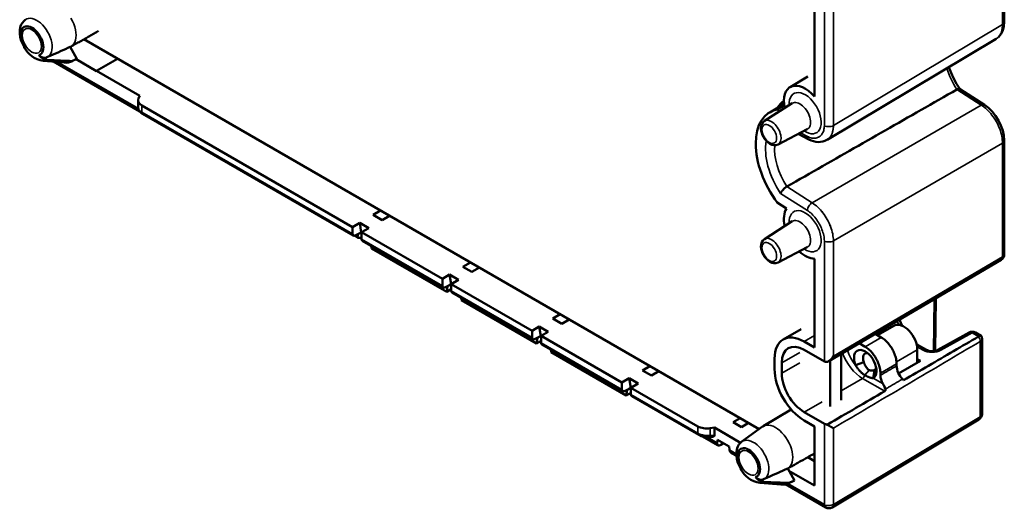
# Model space of a CAD drawing. Header units: millimetres. Extents: x 0 to 420, y 0 to 297.
# Tile 6 of 16: x 63 to 141, y 179 to 217. Entities that reach past the tile are written whole.
import ezdxf

# ---------------------------------------------------------------- set-up
doc = ezdxf.new("R2010")
doc.units = ezdxf.units.MM
doc.layers.add('Visibile (ISO)', color=7, linetype='Continuous', lineweight=50)
doc.layers.add('Visibile sottile (ISO)', color=7, linetype='Continuous', lineweight=35)

msp = doc.modelspace()

# ---------------------------------------------------------------- linework, layer by layer
at = {"layer": 'Visibile (ISO)'}
for p, q in [((140.797, 226.22), (140.797, 217.256)), ((125.851, 211.394), (125.851, 218.394)), ((67.699, 216.247), (67.699, 216.247)), ((121.489, 185.191), (68.313, 215.892)), ((140.152, 215.919), (126.835, 207.966)), ((140.152, 215.919), (140.153, 215.92)), ((63.667, 215.296), (63.667, 215.296)), ((66.554, 214.989), (66.554, 214.989)), ((67.746, 214.346), (67.241, 215.295)), ((65.129, 214.203), (66.763, 214.057)), ((65.384, 214.47), (65.405, 214.479)), ((65.405, 214.479), (65.697, 214.608)), ((65.711, 214.248), (65.711, 214.248)), ((72.711, 210.207), (65.911, 214.133)), ((67.375, 214.161), (67.696, 214.319)), ((69.318, 213.393), (67.705, 214.324)), ((69.318, 213.399), (70.96, 214.364)), ((72.712, 211.439), (69.318, 213.399)), ((69.318, 213.393), (69.318, 213.399)), ((123.921, 212.128), (125.327, 212.959)), ((139.226, 210.739), (137.272, 211.985)), ((72.588, 211.093), (72.588, 210.541)), ((72.622, 211.244), (72.712, 211.439)), ((72.589, 210.541), (72.589, 210.541)), ((72.881, 210.683), (89.47, 201.105)), ((121.911, 209.459), (124.102, 210.852)), ((122.321, 210.14), (123.449, 210.807)), ((122.915, 210.363), (123.463, 210.688)), ((123.146, 210.244), (122.915, 210.363)), ((72.943, 210.01), (89.532, 200.433)), ((122.979, 207.608), (125.282, 208.81)), ((125.41, 208.002), (124.568, 208.437)), ((140.797, 207.913), (140.797, 198.949)), ((91.678, 202.402), (91.097, 202.06)), ((122.915, 203.034), (123.647, 202.567)), ((91.097, 202.06), (91.804, 201.652)), ((92.386, 201.994), (91.804, 201.652)), ((126.447, 202.295), (126.469, 202.281)), ((89.47, 201.105), (90.036, 201.437)), ((89.47, 201.105), (89.47, 200.57)), ((90.743, 201.029), (90.036, 201.437)), ((90.161, 200.688), (90.036, 201.437)), ((90.177, 200.697), (90.743, 201.029)), ((121.911, 200.163), (124.102, 201.557)), ((127.088, 201.216), (127.088, 201.191)), ((89.933, 200.264), (89.646, 200.43)), ((90.036, 200.615), (89.664, 200.438)), ((89.886, 200.544), (89.874, 200.467)), ((90.161, 200.688), (90.036, 200.615)), ((90.036, 200.615), (90.036, 200.615)), ((90.177, 200.679), (90.161, 200.688)), ((90.167, 200.301), (90.177, 200.307)), ((90.177, 200.697), (96.541, 197.022)), ((90.177, 200.697), (90.177, 200.162)), ((90.24, 200.024), (96.604, 196.35)), ((90.941, 199.619), (90.968, 199.423)), ((96.882, 196.009), (90.968, 199.423)), ((122.979, 198.313), (125.282, 199.514)), ((125.851, 191.613), (125.851, 198.613)), ((126.986, 190.549), (140.55, 198.518)), ((98.75, 198.319), (98.168, 197.978)), ((98.168, 197.978), (98.875, 197.569)), ((99.457, 197.911), (98.875, 197.569)), ((96.541, 197.022), (97.107, 197.355)), ((96.541, 197.022), (96.541, 196.487)), ((97.814, 196.946), (97.107, 197.355)), ((97.232, 196.606), (97.107, 197.355)), ((97.107, 196.532), (96.735, 196.355)), ((96.957, 196.461), (96.882, 196.009)), ((96.882, 196.009), (97.249, 196.225)), ((97.232, 196.606), (97.107, 196.532)), ((97.107, 196.532), (97.107, 196.532)), ((97.232, 196.606), (97.249, 196.597)), ((97.249, 196.614), (97.814, 196.946)), ((97.249, 196.614), (103.613, 192.94)), ((97.249, 196.614), (97.249, 196.079)), ((97.311, 195.942), (103.675, 192.268)), ((98.012, 195.537), (98.04, 195.341)), ((135.416, 195.502), (135.353, 191.356)), ((103.953, 191.927), (98.04, 195.341)), ((105.821, 194.237), (105.239, 193.895)), ((105.239, 193.895), (105.946, 193.487)), ((103.613, 192.94), (104.178, 193.272)), ((104.885, 192.864), (104.178, 193.272)), ((104.304, 192.524), (104.178, 193.272)), ((106.528, 193.829), (105.946, 193.487)), ((130.821, 192.581), (132.137, 193.341)), ((103.613, 192.94), (103.613, 192.405)), ((104.178, 192.45), (103.806, 192.273)), ((104.029, 192.379), (103.953, 191.927)), ((104.304, 192.524), (104.178, 192.45)), ((104.178, 192.45), (104.178, 192.45)), ((104.304, 192.524), (104.32, 192.514)), ((104.32, 192.532), (104.885, 192.864)), ((104.32, 192.532), (110.684, 188.857)), ((104.32, 192.532), (104.32, 191.997)), ((123.388, 192.246), (124.802, 193.062)), ((130.631, 192.691), (131.112, 192.413)), ((138.024, 192.801), (135.565, 191.43)), ((138.98, 192.53), (138.517, 192.798)), ((138.772, 192.482), (138.773, 192.482)), ((103.953, 191.927), (104.32, 192.142)), ((104.382, 191.859), (110.746, 188.185)), ((125.851, 191.613), (125.038, 192.082)), ((129.37, 191.949), (129.839, 191.678)), ((134.657, 191.434), (134.197, 191.699)), ((139.045, 186.365), (139.045, 192.299)), ((105.083, 191.454), (105.111, 191.258)), ((111.024, 187.844), (105.111, 191.258)), ((126.626, 190.512), (125.038, 191.429)), ((127.937, 191.108), (127.937, 187.469)), ((133.947, 190.415), (133.947, 191.429)), ((112.892, 190.154), (112.31, 189.813)), ((122.704, 189.919), (122.704, 190.735)), ((123.27, 189.592), (123.27, 190.409)), ((127.088, 190.609), (127.088, 186.979)), ((129.737, 190.458), (129.075, 190.233)), ((132.314, 190.167), (132.314, 190.331)), ((132.472, 189.563), (134.199, 190.56)), ((133.947, 190.706), (134.199, 190.56)), ((112.31, 189.813), (113.017, 189.404)), ((113.599, 189.746), (113.017, 189.404)), ((130.46, 189.197), (130.568, 189.837)), ((131.042, 189.433), (131.042, 189.596)), ((110.684, 188.857), (111.249, 189.19)), ((110.684, 188.857), (110.684, 188.322)), ((111.956, 188.781), (111.249, 189.19)), ((111.375, 188.441), (111.249, 189.19)), ((111.375, 188.441), (111.249, 188.367)), ((111.391, 188.432), (111.375, 188.441)), ((111.391, 188.449), (111.956, 188.781)), ((111.391, 188.449), (116.666, 185.403)), ((111.391, 188.449), (111.391, 187.914)), ((132.25, 188.823), (132.25, 188.823)), ((132.736, 189.108), (132.736, 189.108)), ((111.249, 188.367), (110.877, 188.19)), ((111.1, 188.296), (111.024, 187.844)), ((111.024, 187.844), (111.391, 188.06)), ((111.249, 188.367), (111.249, 188.367)), ((111.453, 187.777), (116.728, 184.731)), ((121.806, 185.419), (124.023, 186.731)), ((126.626, 185.613), (125.038, 186.53)), ((119.433, 185.73), (119.989, 186.057)), ((120.088, 185.352), (119.433, 185.73)), ((120.088, 185.352), (120.644, 185.679)), ((120.134, 184.202), (121.754, 185.385)), ((125.851, 185.408), (125.038, 185.877)), ((125.851, 180.754), (125.851, 185.408)), ((138.801, 185.936), (127.236, 179.023)), ((118.243, 183.919), (117.06, 184.602)), ((117.582, 184.562), (117.864, 184.588)), ((117.967, 185.311), (117.632, 185.257)), ((120.034, 184.118), (117.967, 185.311)), ((117.967, 184.724), (117.967, 185.311)), ((118.221, 184.343), (118.184, 184.122)), ((119.127, 183.819), (118.221, 184.343)), ((118.477, 183.956), (118.682, 184.076)), ((119.127, 183.819), (119.164, 183.556)), ((119.697, 183.08), (119.312, 183.302)), ((125.851, 182.672), (125.322, 182.978)), ((120.105, 182.061), (120.105, 182.061)), ((123.628, 182.037), (123.628, 182.037)), ((123.738, 182.086), (124.275, 181.156)), ((123.836, 181.917), (125.851, 180.754)), ((121.567, 180.967), (123.201, 180.821)), ((121.821, 181.234), (121.842, 181.243)), ((121.842, 181.243), (122.135, 181.373)), ((126.729, 179.02), (123.573, 180.842)), ((123.812, 180.925), (124.218, 181.126))]:
    msp.add_line(p, q, dxfattribs=at)
at = {"layer": 'Visibile (ISO)', "flags": 128}
for points in [[(63.696, 217.438), (63.57, 217.328), (63.466, 217.201), (63.385, 217.065), (63.325, 216.924), (63.262, 216.635), (63.257, 216.347), (63.298, 216.062), (63.38, 215.783), (63.496, 215.514), (63.643, 215.26)], [(140.797, 217.256), (140.77, 216.914), (140.686, 216.596), (140.542, 216.312), (140.341, 216.072)], [(69.476, 216.547), (69.385, 216.496), (69.295, 216.445), (69.204, 216.394), (69.113, 216.343), (69.023, 216.292), (68.932, 216.241), (68.841, 216.19), (68.751, 216.139), (68.66, 216.088), (68.569, 216.037), (68.479, 215.986), (68.388, 215.934), (68.298, 215.883), (68.207, 215.832), (68.116, 215.781), (68.026, 215.73), (67.935, 215.679), (67.844, 215.628), (67.754, 215.577), (67.663, 215.526), (67.572, 215.475), (67.482, 215.424), (67.391, 215.373), (67.3, 215.322)], [(63.681, 215.276), (63.67, 215.27), (63.66, 215.265), (63.651, 215.26), (63.642, 215.255), (63.635, 215.251), (63.627, 215.248), (63.621, 215.245), (63.616, 215.243), (63.611, 215.241), (63.607, 215.239), (63.604, 215.238), (63.602, 215.238), (63.6, 215.238), (63.599, 215.239), (63.599, 215.24), (63.6, 215.242), (63.602, 215.244), (63.604, 215.246), (63.607, 215.249), (63.611, 215.253), (63.616, 215.257), (63.622, 215.262), (63.628, 215.267), (63.635, 215.272)], [(63.599, 215.239), (63.73, 215.054), (63.875, 214.881), (64.035, 214.72), (64.212, 214.573), (64.407, 214.443), (64.622, 214.334), (64.862, 214.25), (65.129, 214.203)], [(63.643, 215.26), (63.644, 215.259), (63.644, 215.259), (63.644, 215.259), (63.645, 215.259), (63.646, 215.259), (63.646, 215.26), (63.647, 215.26), (63.648, 215.26), (63.65, 215.261), (63.651, 215.261), (63.652, 215.262), (63.654, 215.262), (63.655, 215.263), (63.657, 215.264), (63.659, 215.265), (63.661, 215.266), (63.663, 215.267), (63.665, 215.268), (63.668, 215.269), (63.67, 215.27), (63.673, 215.271), (63.675, 215.273), (63.678, 215.274), (63.681, 215.276)], [(64.778, 214.642), (64.799, 214.62), (64.82, 214.599), (64.843, 214.58), (64.866, 214.561), (64.889, 214.543), (64.914, 214.527), (64.939, 214.512), (64.964, 214.498), (64.99, 214.485), (65.016, 214.474), (65.043, 214.464), (65.069, 214.456), (65.096, 214.449), (65.123, 214.444), (65.15, 214.44), (65.177, 214.437), (65.204, 214.436), (65.231, 214.436), (65.257, 214.438), (65.283, 214.441), (65.309, 214.446), (65.334, 214.453), (65.359, 214.46), (65.384, 214.47)], [(65.501, 214.257), (65.468, 214.259), (65.435, 214.262), (65.402, 214.267), (65.369, 214.273), (65.336, 214.28), (65.304, 214.289), (65.271, 214.299), (65.238, 214.31), (65.206, 214.322), (65.174, 214.335), (65.143, 214.35), (65.112, 214.366), (65.081, 214.383), (65.05, 214.402), (65.02, 214.421), (64.991, 214.442), (64.962, 214.463), (64.934, 214.486), (64.906, 214.509), (64.879, 214.534), (64.852, 214.56), (64.827, 214.586), (64.802, 214.614), (64.778, 214.642)], [(136.437, 213.7), (136.6, 213.259), (136.797, 212.82), (137.026, 212.391), (137.283, 211.979)], [(123.67, 204.29), (124.022, 204.492), (124.375, 204.693), (124.727, 204.894), (125.079, 205.096), (125.432, 205.297), (125.784, 205.498), (126.137, 205.7), (126.489, 205.901), (126.841, 206.102), (127.194, 206.304), (127.546, 206.505), (127.898, 206.706), (128.251, 206.907), (128.603, 207.109), (128.956, 207.31), (129.308, 207.511), (129.66, 207.713), (130.013, 207.914), (130.365, 208.115), (130.717, 208.317), (131.07, 208.518), (131.422, 208.719), (131.775, 208.921), (132.127, 209.122), (132.479, 209.323), (132.832, 209.524), (133.184, 209.726), (133.536, 209.927), (133.889, 210.128), (134.241, 210.33), (134.594, 210.531), (134.946, 210.732), (135.298, 210.934), (135.651, 211.135), (136.003, 211.336), (136.356, 211.537), (136.708, 211.739), (137.06, 211.94)], [(137.272, 211.985), (137.267, 211.988), (137.262, 211.991), (137.256, 211.993), (137.25, 211.995), (137.243, 211.996), (137.236, 211.997), (137.229, 211.997), (137.221, 211.997), (137.214, 211.997), (137.205, 211.996), (137.197, 211.995), (137.188, 211.993), (137.179, 211.991), (137.169, 211.988), (137.159, 211.985), (137.149, 211.982), (137.139, 211.978), (137.128, 211.974), (137.118, 211.969), (137.107, 211.964), (137.095, 211.959), (137.084, 211.953), (137.072, 211.947), (137.06, 211.94)], [(72.943, 210.01), (72.81, 210.104), (72.702, 210.219), (72.625, 210.355), (72.59, 210.506)], [(139.226, 210.739), (139.545, 210.5), (139.841, 210.207), (140.109, 209.87), (140.342, 209.501), (140.533, 209.109), (140.676, 208.707), (140.766, 208.304), (140.797, 207.913)], [(121.911, 209.459), (121.782, 209.343), (121.695, 209.198), (121.648, 209.037), (121.635, 208.868), (121.651, 208.695), (121.691, 208.521), (121.755, 208.349), (121.838, 208.183), (121.94, 208.028), (122.057, 207.887), (122.188, 207.765), (122.33, 207.665), (122.482, 207.592), (122.645, 207.552), (122.815, 207.554), (122.979, 207.608)], [(126.826, 207.972), (126.666, 207.892), (126.495, 207.836), (126.318, 207.805), (126.136, 207.799), (125.952, 207.817), (125.77, 207.858), (125.588, 207.92), (125.41, 208.002)], [(123.67, 204.29), (123.646, 204.276), (123.621, 204.26), (123.596, 204.243), (123.571, 204.225), (123.546, 204.206), (123.521, 204.185), (123.495, 204.164), (123.47, 204.142), (123.446, 204.119), (123.421, 204.095), (123.398, 204.072), (123.375, 204.047), (123.353, 204.022), (123.331, 203.997), (123.311, 203.973), (123.292, 203.948), (123.274, 203.923), (123.256, 203.898), (123.241, 203.874), (123.226, 203.85), (123.213, 203.827), (123.201, 203.804), (123.19, 203.781), (123.181, 203.76)], [(121.911, 200.163), (121.782, 200.048), (121.695, 199.902), (121.648, 199.741), (121.635, 199.573), (121.651, 199.4), (121.691, 199.225), (121.755, 199.054), (121.838, 198.888), (121.94, 198.732), (122.057, 198.592), (122.188, 198.469), (122.33, 198.37), (122.482, 198.297), (122.645, 198.257), (122.815, 198.259), (122.979, 198.313)], [(132.545, 193.815), (132.642, 193.573), (132.754, 193.333)], [(131.112, 192.413), (131.194, 192.363), (131.273, 192.307), (131.352, 192.246), (131.429, 192.18), (131.504, 192.109), (131.576, 192.034), (131.647, 191.956), (131.715, 191.873), (131.78, 191.787), (131.843, 191.699), (131.903, 191.607), (131.959, 191.514), (132.012, 191.418), (132.061, 191.321), (132.107, 191.222), (132.148, 191.123), (132.186, 191.022), (132.219, 190.922), (132.247, 190.821), (132.271, 190.721), (132.29, 190.622), (132.303, 190.523), (132.312, 190.426), (132.314, 190.331)], [(132.861, 189.036), (133.107, 189.179), (133.353, 189.323), (133.6, 189.466), (133.846, 189.61), (134.092, 189.753), (134.339, 189.897), (134.585, 190.04), (134.831, 190.184), (135.078, 190.328), (135.324, 190.471), (135.57, 190.615), (135.817, 190.758), (136.063, 190.902), (136.309, 191.045), (136.556, 191.189), (136.802, 191.333), (137.048, 191.476), (137.294, 191.62), (137.541, 191.763), (137.787, 191.907), (138.033, 192.051), (138.279, 192.194), (138.525, 192.338), (138.772, 192.482)], [(138.773, 192.482), (138.787, 192.49), (138.801, 192.497), (138.814, 192.504), (138.828, 192.51), (138.841, 192.516), (138.854, 192.521), (138.866, 192.526), (138.878, 192.529), (138.889, 192.532), (138.9, 192.535), (138.911, 192.537), (138.921, 192.538), (138.931, 192.539), (138.94, 192.539), (138.948, 192.539), (138.956, 192.538), (138.964, 192.537), (138.97, 192.535), (138.977, 192.532), (138.982, 192.529), (138.987, 192.526), (138.991, 192.522), (138.994, 192.517), (138.997, 192.513)], [(131.042, 189.596), (131.039, 189.691), (131.03, 189.789), (131.017, 189.887), (130.998, 189.986), (130.974, 190.087), (130.946, 190.187), (130.913, 190.288), (130.875, 190.388), (130.834, 190.487), (130.788, 190.586), (130.739, 190.683), (130.686, 190.779), (130.63, 190.872), (130.57, 190.964), (130.508, 191.052), (130.442, 191.138), (130.374, 191.221), (130.304, 191.3), (130.231, 191.374), (130.156, 191.445), (130.079, 191.511), (130.001, 191.572), (129.921, 191.628), (129.839, 191.678)], [(133.874, 191.92), (134.037, 191.8), (134.197, 191.699)], [(135.565, 191.43), (135.482, 191.393), (135.372, 191.36), (135.244, 191.339), (135.108, 191.332), (134.971, 191.34), (134.845, 191.363), (134.737, 191.396), (134.657, 191.434)], [(129.825, 189.432), (129.791, 189.452), (129.758, 189.473), (129.724, 189.496), (129.691, 189.52), (129.657, 189.545), (129.624, 189.572), (129.591, 189.6), (129.559, 189.629), (129.526, 189.66), (129.494, 189.691), (129.461, 189.724), (129.43, 189.758), (129.398, 189.792), (129.367, 189.828), (129.336, 189.865), (129.305, 189.903), (129.275, 189.941), (129.245, 189.981), (129.215, 190.021), (129.186, 190.062), (129.158, 190.104), (129.13, 190.146), (129.102, 190.189), (129.075, 190.233)], [(129.737, 190.458), (129.744, 190.438), (129.753, 190.415), (129.762, 190.39), (129.773, 190.363), (129.784, 190.334), (129.797, 190.303), (129.811, 190.272), (129.826, 190.239), (129.843, 190.205), (129.861, 190.17), (129.88, 190.135), (129.901, 190.099), (129.922, 190.065), (129.944, 190.033), (129.966, 190.005), (129.987, 189.978), (130.008, 189.954), (130.029, 189.933), (130.05, 189.913), (130.07, 189.896), (130.089, 189.88), (130.108, 189.867), (130.126, 189.855), (130.143, 189.845)], [(130.46, 189.197), (130.437, 189.201), (130.414, 189.205), (130.391, 189.21), (130.367, 189.215), (130.342, 189.221), (130.318, 189.227), (130.292, 189.234), (130.267, 189.241), (130.241, 189.249), (130.215, 189.257), (130.189, 189.266), (130.162, 189.275), (130.135, 189.285), (130.107, 189.295), (130.08, 189.306), (130.052, 189.318), (130.024, 189.33), (129.996, 189.343), (129.968, 189.356), (129.939, 189.37), (129.911, 189.384), (129.882, 189.4), (129.854, 189.415), (129.825, 189.432)], [(130.143, 189.845), (130.155, 189.838), (130.169, 189.832), (130.185, 189.827), (130.202, 189.823), (130.22, 189.819), (130.239, 189.815), (130.259, 189.813), (130.28, 189.81), (130.301, 189.809), (130.322, 189.808), (130.344, 189.807), (130.366, 189.807), (130.387, 189.808), (130.409, 189.808), (130.429, 189.81), (130.449, 189.811), (130.469, 189.813), (130.487, 189.816), (130.504, 189.819), (130.52, 189.822), (130.535, 189.825), (130.548, 189.829), (130.559, 189.833), (130.568, 189.837)], [(131.244, 188.744), (131.253, 188.727), (131.263, 188.71), (131.272, 188.692), (131.281, 188.674), (131.29, 188.657), (131.298, 188.639), (131.307, 188.621), (131.315, 188.604), (131.323, 188.586), (131.33, 188.569), (131.338, 188.552), (131.345, 188.534), (131.353, 188.517), (131.36, 188.5), (131.367, 188.484), (131.374, 188.467), (131.381, 188.45), (131.387, 188.434), (131.394, 188.418), (131.401, 188.402), (131.407, 188.386), (131.413, 188.37), (131.42, 188.355), (131.426, 188.339)], [(131.382, 188.175), (131.388, 188.179), (131.395, 188.183), (131.401, 188.188), (131.406, 188.194), (131.411, 188.199), (131.416, 188.205), (131.42, 188.212), (131.424, 188.218), (131.427, 188.225), (131.43, 188.232), (131.433, 188.24), (131.435, 188.247), (131.436, 188.255), (131.437, 188.262), (131.438, 188.27), (131.438, 188.278), (131.438, 188.286), (131.437, 188.294), (131.436, 188.301), (131.435, 188.309), (131.433, 188.317), (131.431, 188.324), (131.429, 188.332), (131.426, 188.339)], [(121.757, 185.38), (121.76, 185.381), (121.762, 185.383), (121.764, 185.384), (121.766, 185.385), (121.768, 185.387), (121.77, 185.388), (121.772, 185.39), (121.775, 185.391), (121.777, 185.393), (121.779, 185.394), (121.781, 185.395), (121.783, 185.397), (121.785, 185.398), (121.788, 185.399), (121.79, 185.401), (121.792, 185.402), (121.794, 185.403), (121.796, 185.405), (121.799, 185.406), (121.801, 185.407), (121.803, 185.409), (121.805, 185.41), (121.807, 185.411), (121.81, 185.413)], [(127.336, 185.261), (127.321, 185.269), (127.306, 185.278), (127.291, 185.287), (127.274, 185.296), (127.258, 185.306), (127.24, 185.316), (127.222, 185.326), (127.204, 185.336), (127.185, 185.347), (127.166, 185.358), (127.146, 185.37), (127.126, 185.381), (127.105, 185.393), (127.084, 185.405), (127.062, 185.418), (127.04, 185.43), (127.017, 185.443), (126.994, 185.456), (126.971, 185.47), (126.947, 185.483), (126.923, 185.497), (126.899, 185.511), (126.874, 185.525), (126.849, 185.539)], [(117.582, 184.562), (117.356, 184.559), (117.132, 184.586), (116.919, 184.644), (116.728, 184.731)], [(120.134, 184.202), (120.008, 184.092), (119.903, 183.966), (119.823, 183.83), (119.763, 183.688), (119.699, 183.399), (119.694, 183.111), (119.736, 182.826), (119.817, 182.547), (119.934, 182.278), (120.081, 182.024)], [(123.738, 182.086), (123.826, 182.136), (123.914, 182.185), (124.002, 182.235), (124.09, 182.284), (124.178, 182.334), (124.266, 182.384), (124.354, 182.433), (124.442, 182.483), (124.53, 182.532), (124.619, 182.582), (124.707, 182.632), (124.795, 182.681), (124.883, 182.731), (124.971, 182.78), (125.059, 182.83), (125.147, 182.88), (125.235, 182.929), (125.323, 182.979), (125.411, 183.028), (125.499, 183.078), (125.587, 183.128), (125.675, 183.177), (125.763, 183.227), (125.851, 183.276)], [(120.073, 182.037), (120.066, 182.031), (120.059, 182.026), (120.054, 182.021), (120.049, 182.017), (120.045, 182.014), (120.042, 182.011), (120.039, 182.008), (120.038, 182.006), (120.037, 182.004), (120.037, 182.003), (120.038, 182.003), (120.039, 182.002), (120.042, 182.003), (120.045, 182.004), (120.049, 182.005), (120.053, 182.007), (120.059, 182.009), (120.065, 182.012), (120.072, 182.016), (120.08, 182.02), (120.088, 182.024), (120.098, 182.029), (120.108, 182.034), (120.118, 182.04)], [(120.037, 182.003), (120.167, 181.819), (120.313, 181.645), (120.473, 181.485), (120.65, 181.338), (120.844, 181.208), (121.06, 181.098), (121.3, 181.014), (121.567, 180.967)], [(120.118, 182.04), (120.116, 182.038), (120.113, 182.037), (120.11, 182.036), (120.108, 182.034), (120.105, 182.033), (120.103, 182.032), (120.101, 182.031), (120.099, 182.03), (120.097, 182.029), (120.095, 182.028), (120.093, 182.027), (120.092, 182.027), (120.09, 182.026), (120.089, 182.025), (120.087, 182.025), (120.086, 182.025), (120.085, 182.024), (120.084, 182.024), (120.083, 182.024), (120.083, 182.024), (120.082, 182.024), (120.082, 182.024), (120.081, 182.024), (120.081, 182.024)], [(121.821, 181.234), (121.797, 181.225), (121.772, 181.217), (121.747, 181.211), (121.721, 181.206), (121.695, 181.202), (121.669, 181.201), (121.642, 181.2), (121.615, 181.201), (121.588, 181.204), (121.561, 181.208), (121.534, 181.213), (121.507, 181.22), (121.481, 181.229), (121.454, 181.238), (121.428, 181.25), (121.402, 181.262), (121.376, 181.276), (121.352, 181.291), (121.327, 181.308), (121.303, 181.325), (121.28, 181.344), (121.258, 181.364), (121.236, 181.385), (121.216, 181.406)], [(121.216, 181.406), (121.24, 181.378), (121.264, 181.351), (121.29, 181.325), (121.316, 181.299), (121.343, 181.274), (121.371, 181.251), (121.399, 181.228), (121.428, 181.206), (121.457, 181.186), (121.487, 181.167), (121.517, 181.148), (121.548, 181.131), (121.58, 181.115), (121.611, 181.1), (121.643, 181.087), (121.675, 181.074), (121.708, 181.063), (121.74, 181.053), (121.773, 181.045), (121.806, 181.037), (121.839, 181.031), (121.872, 181.027), (121.906, 181.023), (121.938, 181.021)]]:
    msp.add_lwpolyline(points, dxfattribs=at)
at = {"layer": 'Visibile (ISO)'}
for centre, start, end in [((140.297, 198.949), 300.43491, 0), ((138.267, 192.365), 60, 119.14144), ((138.545, 192.299), 0, 25.24018), ((138.545, 186.365), 300.86598, 0), ((126.979, 179.453), 240, 300.86598)]:
    msp.add_arc(centre, 0.5, start, end, dxfattribs=at)
for centre, major_axis, ratio, start_param, end_param in [((64.229, 215.773), (0.632, -1.094), 0.57735, 6.159184, 11.119575), ((-190.839, 749.765), (297.08, -514.557), 0.845594, 6.192677, 6.196034), ((66.337, 216.99), (0.963, -1.668), 0.57735, 6.224477, 6.283185), ((-0.536, 881.531), (-346.437, 600.046), 0.845594, 2.650213, 2.65335), ((65.945, 216.763), (1.485, -2.573), 0.57735, 5.897736, 6.273401), ((-430.488, 1173.049), (540.43, -936.053), 0.845594, 6.230385, 6.230788), ((66.332, 216.994), (1.378, -2.668), 0.549, 6.273727, 6.308621), ((125.116, 210.076), (-1.187, 2.056), 0.57735, 5.044597, 7.348826), ((73.588, 211.098), (-1, -0.008), 0.582366, 6.016946, 7.064143), ((126.452, 206.289), (-2.825, 4.893), 0.57735, 0.069749, 0.294072), ((125.038, 205.473), (-2.7, 4.677), 0.57735, 6.087426, 8.049741), ((125.116, 200.78), (-1.187, 2.056), 0.57735, 0.279848, 1.06564), ((89.682, 200.692), (-0.15, -0.26), 0.57735, 5.497787, 6.981317), ((90.227, 200.672), (0.306, 0.4), 0.468523, 2.416922, 3.996445), ((90.39, 200.284), (-0.15, -0.26), 0.57735, 5.497787, 6.283185), ((125.116, 200.78), (1.187, -2.056), 0.57735, 5.217545, 5.950978), ((96.754, 196.61), (-0.15, -0.26), 0.57735, 5.497787, 6.981317), ((97.461, 196.202), (-0.15, -0.26), 0.57735, 5.497787, 6.283185), ((133.047, 193.195), (1.313, -2.128), 0.556861, 4.379615, 4.461666), ((132.887, 192.042), (-0.75, 1.299), 0.57735, 3.926991, 6.283185), ((103.825, 192.527), (-0.15, -0.26), 0.57735, 5.497787, 6.981317), ((125.038, 189.388), (-1.65, 2.858), 0.57735, 5.497787, 7.068583), ((104.532, 192.119), (-0.15, -0.26), 0.57735, 5.497787, 6.283185), ((125.038, 189.388), (-1.25, 2.165), 0.57735, 5.497787, 7.068583), ((126.979, 191.125), (0.351, 0.614), 0.579864, 3.143755, 4.714552), ((129.846, 190.286), (-0.625, 1.083), 0.57735, 3.123188, 7.578909), ((130.2, 190.49), (-0.375, 0.65), 0.57735, 5.792303, 7.578909), ((126.979, 190.717), (0.5, 0), 0.57735, 3.926991, 3.935717), ((130.2, 190.49), (0.375, -0.65), 0.57735, 6.264781, 6.774068), ((133.022, 189.759), (0.5, -0.866), 0.57735, 3.926991, 5.146834), ((125.038, 188.572), (1.65, -2.858), 0.57735, 3.926991, 5.497787), ((125.038, 188.572), (1.25, -2.165), 0.57735, 3.926991, 5.497787), ((131.749, 189.024), (-0.5, 0.866), 0.57735, 0.785398, 1.560796), ((132.656, 188.818), (0.251, -0.435), 0.57735, 1.742827, 2.004683), ((110.896, 188.445), (-0.15, -0.26), 0.57735, 5.497787, 6.981317), ((111.603, 188.037), (-0.15, -0.26), 0.57735, 5.497787, 6.283185), ((-4226.671, 2683.483), (6137.778, 0), 0.57735, 5.500892, 5.501941), ((117.373, 185.819), (-1, -0.008), 0.582366, 0.780958, 1.828156), ((126.979, 185.818), (0.5, 0), 0.57735, 3.926991, 4.449789), ((117.722, 184.876), (-0.197, 0.268), 0.542982, 2.825368, 3.778948), ((118.537, 184.327), (0.306, 0.4), 0.468523, 2.416922, 3.996445), ((120.667, 182.537), (-0.632, 1.094), 0.57735, 3.017592, 7.977983), ((119.518, 183.76), (0.169, 0.476), 0.66759, 2.233431, 3.018829), ((-132.358, 712.283), (294.721, -510.471), 0.845594, 6.192662, 6.196177), ((55.653, 850.773), (347.723, -602.274), 0.845594, 5.791812, 5.794936), ((122.383, 183.528), (1.485, -2.573), 0.57735, 5.897736, 6.273401), ((-375.678, 1142.946), (542.197, -939.112), 0.845594, 6.230385, 6.230898), ((122.775, 183.754), (1.5, -2.598), 0.57735, 6.246119, 6.283185)]:
    msp.add_ellipse(centre, major_axis=major_axis, ratio=ratio, start_param=start_param, end_param=end_param, dxfattribs=at)
at = {"layer": 'Visibile sottile (ISO)'}
for p, q in [((140.654, 217.054), (140.654, 226.018)), ((126.626, 209.099), (126.626, 218.6)), ((127.336, 218.193), (127.336, 209.101)), ((127.336, 209.101), (140.654, 217.054)), ((66.258, 214.102), (72.6, 210.44)), ((138.979, 210.717), (137.06, 211.94)), ((72.881, 210.148), (72.881, 210.683)), ((89.47, 200.57), (72.881, 210.148)), ((125.661, 203.021), (138.979, 210.717)), ((124.737, 208.526), (125.286, 208.242)), ((140.654, 207.711), (127.336, 200.015)), ((140.654, 198.747), (140.654, 207.711)), ((123.67, 204.29), (125.661, 203.021)), ((125.286, 202.418), (123.181, 203.76)), ((89.807, 200.506), (89.874, 200.467)), ((96.541, 196.487), (90.177, 200.162)), ((126.626, 190.512), (126.626, 200.013)), ((127.336, 200.015), (127.336, 190.923)), ((127.336, 190.923), (140.654, 198.747)), ((103.613, 192.405), (97.249, 196.079)), ((135.209, 191.335), (135.271, 195.417)), ((125.851, 192.552), (125.038, 192.082)), ((129.839, 191.678), (131.112, 192.413)), ((138.267, 192.773), (135.808, 191.402)), ((138.772, 192.482), (138.267, 192.773)), ((110.684, 188.322), (104.32, 191.997)), ((133.947, 191.674), (133.929, 191.664)), ((134.407, 191.409), (133.947, 191.674)), ((138.901, 186.163), (138.901, 192.097)), ((124.684, 191.225), (123.27, 190.409)), ((133.947, 191.429), (132.307, 190.482)), ((124.684, 190.409), (123.27, 189.592)), ((132.314, 190.331), (131.042, 189.596)), ((129.825, 189.432), (130.143, 189.845)), ((131.042, 189.433), (131.045, 189.434)), ((127.937, 188.204), (129.634, 189.184)), ((131.382, 188.175), (129.634, 189.184)), ((130.46, 189.197), (131.244, 188.744)), ((116.666, 184.868), (111.391, 187.914)), ((131.426, 188.339), (131.516, 188.392)), ((125.038, 186.53), (126.452, 187.347)), ((127.336, 179.25), (138.901, 186.163)), ((116.666, 185.403), (116.666, 184.868)), ((126.626, 179.248), (126.626, 185.613)), ((117.432, 184.556), (118.184, 184.122)), ((117.632, 184.694), (117.632, 185.257)), ((117.967, 184.724), (117.632, 184.694)), ((127.336, 185.261), (127.336, 179.25)), ((119.164, 183.556), (119.691, 183.252)), ((123.762, 180.902), (126.626, 179.248))]:
    msp.add_line(p, q, dxfattribs=at)
at = {"layer": 'Visibile sottile (ISO)', "flags": 128}
for points in [[(67.3, 215.322), (67.417, 215.41), (67.514, 215.526), (67.591, 215.667), (67.647, 215.83), (67.682, 216.012), (67.694, 216.21), (67.684, 216.42), (67.651, 216.641), (67.595, 216.869), (67.515, 217.099), (67.414, 217.326), (67.295, 217.547)], [(140.153, 215.92), (140.192, 215.945), (140.23, 215.972), (140.267, 216.002), (140.302, 216.034), (140.335, 216.068), (140.367, 216.104), (140.398, 216.142), (140.426, 216.182), (140.453, 216.224), (140.479, 216.268), (140.503, 216.314), (140.525, 216.361), (140.546, 216.411), (140.564, 216.462), (140.582, 216.514), (140.597, 216.569), (140.61, 216.624), (140.622, 216.682), (140.632, 216.74), (140.64, 216.8), (140.646, 216.862), (140.651, 216.925), (140.653, 216.989), (140.654, 217.054)], [(72.881, 210.148), (72.858, 210.161), (72.836, 210.176), (72.815, 210.19), (72.794, 210.205), (72.775, 210.22), (72.756, 210.235), (72.739, 210.251), (72.722, 210.266), (72.706, 210.283), (72.692, 210.299), (72.678, 210.315), (72.665, 210.332), (72.653, 210.349), (72.642, 210.366), (72.632, 210.383), (72.623, 210.4), (72.615, 210.418), (72.609, 210.435), (72.603, 210.453), (72.598, 210.47), (72.594, 210.488), (72.591, 210.506), (72.59, 210.524), (72.589, 210.541)], [(140.654, 207.711), (140.651, 207.843), (140.641, 207.978), (140.624, 208.116), (140.599, 208.257), (140.568, 208.399), (140.531, 208.543), (140.487, 208.687), (140.436, 208.832), (140.379, 208.976), (140.317, 209.119), (140.248, 209.26), (140.174, 209.4), (140.094, 209.536), (140.01, 209.669), (139.921, 209.799), (139.827, 209.924), (139.73, 210.044), (139.63, 210.159), (139.526, 210.269), (139.42, 210.372), (139.312, 210.469), (139.202, 210.559), (139.091, 210.642), (138.979, 210.717)], [(125.286, 208.242), (125.375, 208.2), (125.463, 208.165), (125.549, 208.138), (125.634, 208.119), (125.717, 208.107), (125.798, 208.103), (125.876, 208.105), (125.952, 208.115), (126.025, 208.131), (126.095, 208.154), (126.162, 208.184), (126.225, 208.22), (126.284, 208.262), (126.34, 208.31), (126.391, 208.365), (126.438, 208.425), (126.48, 208.491), (126.517, 208.562), (126.549, 208.639), (126.576, 208.721), (126.597, 208.808), (126.613, 208.9), (126.622, 208.997), (126.626, 209.099)], [(127.336, 209.101), (127.335, 209.036), (127.333, 208.972), (127.329, 208.909), (127.322, 208.848), (127.314, 208.788), (127.304, 208.729), (127.293, 208.672), (127.279, 208.616), (127.264, 208.562), (127.247, 208.509), (127.228, 208.458), (127.207, 208.409), (127.185, 208.361), (127.161, 208.315), (127.136, 208.271), (127.109, 208.229), (127.08, 208.189), (127.05, 208.151), (127.018, 208.115), (126.984, 208.081), (126.949, 208.049), (126.913, 208.019), (126.875, 207.992), (126.836, 207.967)], [(126.626, 200.013), (126.622, 200.118), (126.613, 200.226), (126.598, 200.336), (126.576, 200.448), (126.55, 200.561), (126.517, 200.675), (126.48, 200.789), (126.438, 200.904), (126.391, 201.018), (126.34, 201.131), (126.285, 201.244), (126.226, 201.354), (126.162, 201.463), (126.096, 201.57), (126.026, 201.674), (125.953, 201.775), (125.877, 201.872), (125.799, 201.965), (125.718, 202.054), (125.635, 202.138), (125.55, 202.216), (125.463, 202.29), (125.375, 202.357), (125.286, 202.418)], [(125.661, 203.021), (125.773, 202.946), (125.884, 202.863), (125.994, 202.773), (126.102, 202.676), (126.208, 202.573), (126.312, 202.463), (126.412, 202.348), (126.51, 202.228), (126.603, 202.103), (126.692, 201.973), (126.777, 201.84), (126.856, 201.704), (126.93, 201.564), (126.999, 201.423), (127.062, 201.28), (127.118, 201.136), (127.169, 200.991), (127.213, 200.847), (127.251, 200.703), (127.282, 200.561), (127.306, 200.42), (127.323, 200.282), (127.333, 200.147), (127.336, 200.015)], [(138.901, 192.097), (138.551, 191.89), (138.2, 191.683), (137.85, 191.476), (137.499, 191.269), (137.149, 191.061), (136.799, 190.854), (136.448, 190.647), (136.098, 190.44), (135.747, 190.233), (135.397, 190.026), (135.046, 189.819), (134.696, 189.612), (134.345, 189.404), (133.995, 189.197), (133.644, 188.99), (133.294, 188.783), (132.943, 188.576), (132.593, 188.369), (132.242, 188.162), (131.892, 187.954), (131.542, 187.747), (131.191, 187.54), (130.841, 187.333), (130.49, 187.126), (130.14, 186.918), (129.789, 186.711), (129.439, 186.504), (129.088, 186.297), (128.738, 186.09), (128.387, 185.883), (128.037, 185.675), (127.686, 185.468), (127.336, 185.261)], [(131.045, 189.434), (131.098, 189.465), (131.151, 189.496), (131.203, 189.526), (131.256, 189.557), (131.309, 189.587), (131.362, 189.618), (131.415, 189.648), (131.468, 189.679), (131.521, 189.709), (131.574, 189.74), (131.627, 189.77), (131.68, 189.801), (131.732, 189.831), (131.785, 189.862), (131.838, 189.893), (131.891, 189.923), (131.944, 189.954), (131.997, 189.984), (132.05, 190.015), (132.103, 190.045), (132.156, 190.076), (132.209, 190.106), (132.262, 190.137), (132.314, 190.167)], [(131.516, 188.392), (131.569, 188.423), (131.621, 188.454), (131.674, 188.485), (131.726, 188.516), (131.779, 188.547), (131.832, 188.578), (131.884, 188.608), (131.937, 188.639), (131.989, 188.67), (132.042, 188.701), (132.095, 188.732), (132.147, 188.763), (132.2, 188.793), (132.252, 188.824), (132.305, 188.855), (132.358, 188.886), (132.41, 188.917), (132.463, 188.948), (132.515, 188.979), (132.568, 189.009), (132.621, 189.04), (132.673, 189.071), (132.726, 189.102), (132.778, 189.133)], [(121.81, 185.413), (121.944, 185.471), (122.092, 185.5), (122.251, 185.502), (122.418, 185.474), (122.592, 185.417), (122.769, 185.33), (122.947, 185.214), (123.121, 185.072), (123.289, 184.907), (123.449, 184.724), (123.597, 184.524), (123.732, 184.312), (123.852, 184.09), (123.952, 183.863), (124.032, 183.633), (124.089, 183.406), (124.122, 183.185), (124.132, 182.974), (124.119, 182.776), (124.085, 182.594), (124.029, 182.431), (123.952, 182.29), (123.855, 182.174), (123.738, 182.086)], [(117.632, 184.694), (117.589, 184.69), (117.546, 184.687), (117.503, 184.685), (117.459, 184.684), (117.416, 184.684), (117.372, 184.685), (117.329, 184.687), (117.285, 184.69), (117.242, 184.694), (117.199, 184.7), (117.157, 184.706), (117.115, 184.713), (117.073, 184.721), (117.032, 184.73), (116.992, 184.74), (116.952, 184.751), (116.913, 184.762), (116.875, 184.775), (116.837, 184.788), (116.801, 184.803), (116.766, 184.818), (116.731, 184.834), (116.698, 184.851), (116.666, 184.868)]]:
    msp.add_lwpolyline(points, dxfattribs=at)
at = {"layer": 'Visibile sottile (ISO)'}
for centre, major_axis, ratio, start_param, end_param in [((64.603, 215.989), (0.856, -1.482), 0.57735, 6.221282, 9.486681), ((140.297, 217.256), (0.5, 0), 0.57735, 5.506514, 6.283186), ((64.591, 215.982), (0.976, -1.691), 0.57735, 5.897736, 6.216863), ((138.83, 213.436), (-1.985, 3.438), 0.57735, 1.204317, 1.674402), ((125.116, 210.076), (-0.89, 1.541), 0.57735, 2.286225, 7.138553), ((124.706, 209.839), (0.59, -1.022), 0.57735, 6.25849, 9.449473), ((73.093, 210.27), (-0.15, -0.26), 0.57735, 5.497787, 6.283188), ((138.957, 210.318), (0.269, 0.422), 0.546343, 0, 0.801516), ((122.458, 208.541), (-0.534, 0.926), 0.57735, 3.116897, 6.307881), ((126.979, 209.303), (0.5, 0), 0.57735, 3.926991, 5.506514), ((125.038, 205.473), (-2.152, 3.728), 0.57735, 0.586383, 1.700132), ((125.639, 208.446), (-0.23, -0.444), 0.606775, 5.4702, 6.283186), ((140.297, 207.913), (0.5, 0), 0.57735, 5.506514, 6.283185), ((125.394, 205.679), (1.902, -3.295), 0.57735, 3.822598, 4.801942), ((125.116, 200.78), (-0.89, 1.541), 0.57735, 2.286225, 7.138553), ((125.639, 202.622), (-0.269, -0.422), 0.546343, 3.943109, 5.522632), ((124.706, 200.544), (0.59, -1.022), 0.57735, 6.25849, 9.449473), ((122.458, 199.246), (-0.534, 0.926), 0.57735, 3.116897, 6.307881), ((126.979, 200.217), (-0.5, 0), 0.57735, 0.785398, 2.364921), ((140.297, 198.949), (0.253, -0.431), 0.582367, 0, 0.780997), ((140.297, 198.949), (0.5, 0), 0.57735, 5.506514, 6.283185), ((133.947, 193.715), (-1.25, 2.165), 0.57735, 1.251073, 1.384714), ((138.267, 192.365), (-0.243, 0.437), 0.567186, 5.506363, 6.283185), ((138.267, 192.365), (0.25, 0.433), 0.57735, 0, 0.785398), ((138.545, 192.299), (-0.254, 0.43), 0.580663, 3.921108, 4.795234), ((133.947, 193.715), (-1.25, 2.165), 0.57735, 2.344057, 2.356194), ((133.947, 191.266), (0.25, 0.433), 0.57735, 0, 0.785398), ((138.545, 192.299), (0.5, 0), 0.57735, 5.506514, 6.283185), ((129.634, 191.225), (-1.25, 2.165), 0.57735, 1.266984, 2.356194), ((129.846, 191.348), (1.1, -1.905), 0.57735, 4.363949, 4.979046), ((134.407, 191.001), (0.25, 0.433), 0.57735, 0, 0.785398), ((135.114, 191.817), (1, 0), 0.57735, 3.926991, 5.480334), ((135.808, 190.994), (-0.243, 0.437), 0.567186, 5.506363, 6.283185), ((129.634, 189.429), (0.15, 0.26), 0.57735, 3.926991, 5.044971), ((131.752, 189.026), (-0.5, 0.866), 0.57735, 0.785398, 2.016344), ((138.545, 186.365), (0.257, -0.429), 0.577306, 0, 0.776634), ((138.545, 186.365), (0.5, 0), 0.57735, 5.506514, 6.283185), ((116.878, 184.991), (-0.15, -0.26), 0.57735, 5.497787, 6.283179), ((117.555, 184.861), (0.027, -0.299), 0.25434, 6.283185, 7.236765), ((121.041, 182.753), (-0.856, 1.482), 0.57735, 3.079689, 6.345089), ((121.029, 182.746), (0.976, -1.691), 0.57735, 5.897736, 6.216863), ((126.979, 179.453), (-0.5, 0), 0.57735, 0.785398, 2.364921), ((126.979, 179.453), (-0.25, -0.433), 0.57735, 5.497787, 6.283185), ((126.979, 179.453), (0.257, -0.429), 0.577306, 0, 0.776634)]:
    msp.add_ellipse(centre, major_axis=major_axis, ratio=ratio, start_param=start_param, end_param=end_param, dxfattribs=at)
for centre, major_axis in [((64.216, 215.765), (-0.535, 0.927)), ((122.287, 208.443), (-0.409, 0.709)), ((122.287, 199.147), (-0.409, 0.709)), ((120.654, 182.529), (-0.535, 0.927))]:
    msp.add_ellipse(centre, major_axis=major_axis, ratio=0.57735, dxfattribs=at)

doc.saveas('drawing.dxf')
